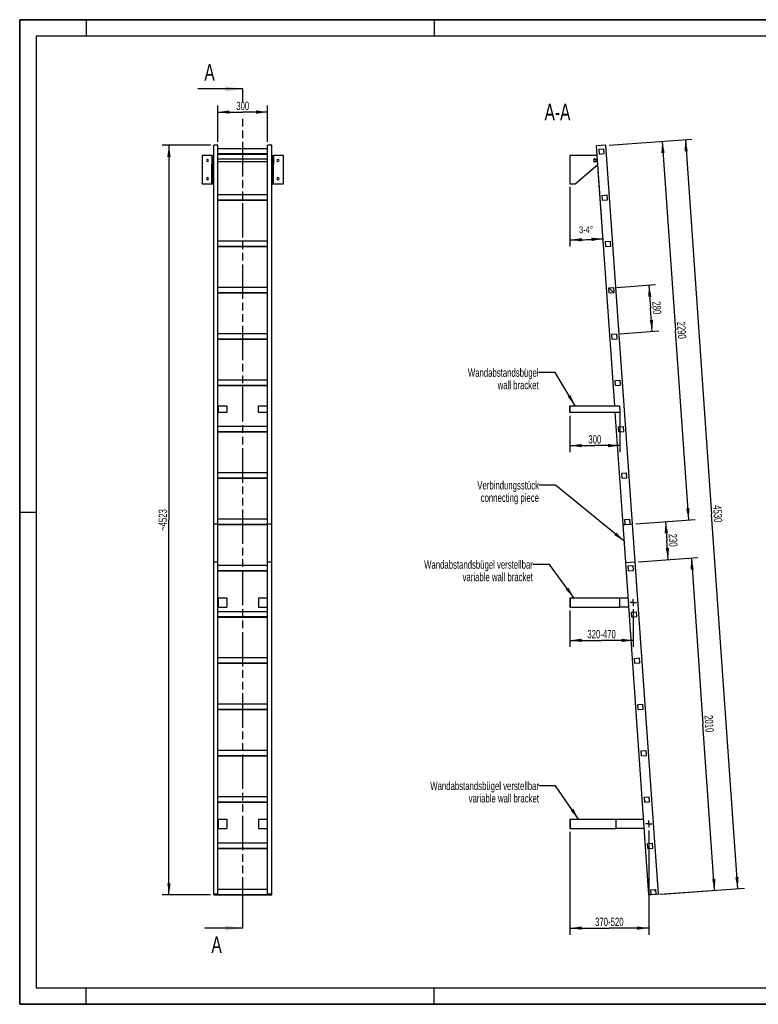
# Model space of a CAD drawing. Header units: millimetres. Extents: x 0 to 8400, y 0 to 5940.
# Tile 1 of 2: x 0 to 4455, y 0 to 5940. Entities that reach past the tile are written whole.
import ezdxf

# ---------------------------------------------------------------- set-up
doc = ezdxf.new("R2010")
doc.units = ezdxf.units.MM
doc.header["$LTSCALE"] = 462
doc.linetypes.add('CENTER', pattern=[0.6, 0.375, -0.075, 0.075, -0.075])
doc.linetypes.add('PHANTOM', pattern=[0.8, 0.45, -0.05, 0.1, -0.05, 0.1, -0.05])
doc.layers.get('0').update_dxf_attribs({"linetype": 'CONTINUOUS'})
for name, color, linetype in [('005_AXIS', 7, 'CONTINUOUS'), ('050_DIMENSIONING', 7, 'CONTINUOUS'), ('053_NOTES', 7, 'CONTINUOUS'), ('HATCHING_BL0', 7, 'CONTINUOUS')]:
    doc.layers.add(name, color=color, linetype=linetype)
doc.styles.get("Standard").update_dxf_attribs({"font": 'txt', "width": 0.7})
doc.dimstyles.new('DIMSTYLE_1', dxfattribs={"dimtxt": 50, "dimasz": 70, "dimexe": 2, "dimexo": 1, "dimtad": 1, "dimdec": 1, "dimtxsty": 'Standard', "dimblk": '_FILLED', "dimblk1": '_FILLED', "dimblk2": '_FILLED', "dimcen": 0.09, "dimazin": 2, "dimtp": 0.5, "dimtm": 0.5, "dimtfac": 1, "dimtdec": 1, "dimtofl": 0, "dimtmove": 0, "dimatfit": 3, "dimldrblk": '_FILLED', "dimfxl": 1, "dimtolj": 1, "dimarcsym": 0})
doc.dimstyles.new('DIMSTYLE_2', dxfattribs={"dimtxt": 40, "dimasz": 70, "dimexe": 2, "dimexo": 1, "dimgap": 2, "dimtad": 1, "dimdec": 1, "dimtxsty": 'Standard', "dimblk": '_FILLED', "dimblk1": '_FILLED', "dimblk2": '_FILLED', "dimcen": 0.09, "dimazin": 2, "dimtp": 0.5, "dimtm": 0.5, "dimtfac": 1, "dimtdec": 1, "dimtofl": 0, "dimtmove": 0, "dimatfit": 3, "dimldrblk": '_FILLED', "dimfxl": 1, "dimtolj": 1, "dimarcsym": 0})
doc.dimstyles.new('DIMSTYLE_3', dxfattribs={"dimtxt": 50, "dimasz": 70, "dimexe": 2, "dimexo": 1, "dimtad": 1, "dimdec": 1, "dimtxsty": 'Standard', "dimblk": '_FILLED', "dimblk1": '_FILLED', "dimblk2": '_FILLED', "dimcen": 0.09, "dimazin": 2, "dimtp": 2, "dimtm": 2, "dimtfac": 1, "dimtdec": 1, "dimtofl": 0, "dimtmove": 0, "dimatfit": 3, "dimldrblk": '_FILLED', "dimfxl": 1, "dimtolj": 1, "dimarcsym": 0})
doc.dimstyles.new('DIMSTYLE_4', dxfattribs={"dimtxt": 50, "dimasz": 70, "dimexe": 2, "dimexo": 1, "dimtad": 1, "dimdec": 0, "dimtxsty": 'Standard', "dimblk": '_FILLED', "dimblk1": '_FILLED', "dimblk2": '_FILLED', "dimcen": 0.09, "dimazin": 2, "dimtp": 2, "dimtm": 2, "dimtfac": 1, "dimtdec": 0, "dimtofl": 0, "dimtmove": 0, "dimatfit": 3, "dimldrblk": '_FILLED', "dimfxl": 1, "dimtolj": 1, "dimarcsym": 0})
doc.dimstyles.new('DIMSTYLE_5', dxfattribs={"dimtxt": 50, "dimasz": 70, "dimexe": 2, "dimexo": 1, "dimtad": 1, "dimtxsty": 'Standard', "dimblk": '_FILLED', "dimblk1": '_FILLED', "dimblk2": '_FILLED', "dimcen": 0.09, "dimazin": 2, "dimtp": 0.5, "dimtm": 0.5, "dimtfac": 1, "dimtofl": 0, "dimtmove": 0, "dimatfit": 3, "dimldrblk": '_FILLED', "dimfxl": 1, "dimtolj": 1, "dimarcsym": 0})
doc.dimstyles.new('DIMSTYLE_6', dxfattribs={"dimtxt": 50, "dimasz": 70, "dimexe": 2, "dimexo": 1, "dimtad": 1, "dimtxsty": 'Standard', "dimblk": '_FILLED', "dimblk1": '_FILLED', "dimblk2": '_FILLED', "dimcen": 0.09, "dimazin": 2, "dimtp": 0.8, "dimtm": 0.8, "dimtfac": 1, "dimtofl": 0, "dimtmove": 0, "dimatfit": 3, "dimldrblk": '_FILLED', "dimfxl": 1, "dimtolj": 1, "dimarcsym": 0})
doc.dimstyles.new('DIMSTYLE_7', dxfattribs={"dimtxt": 50, "dimasz": 70, "dimexe": 2, "dimexo": 1, "dimtad": 1, "dimtxsty": 'Standard', "dimblk": '_FILLED', "dimblk1": '_FILLED', "dimblk2": '_FILLED', "dimcen": 0.09, "dimazin": 2, "dimtp": 2, "dimtm": 2, "dimtfac": 1, "dimtofl": 0, "dimtmove": 0, "dimatfit": 3, "dimldrblk": '_FILLED', "dimfxl": 1, "dimtolj": 1, "dimarcsym": 0})
doc.dimstyles.new('DIMSTYLE_8', dxfattribs={"dimtxt": 50, "dimasz": 70, "dimexe": 2, "dimexo": 1, "dimtad": 1, "dimdec": 0, "dimtxsty": 'Standard', "dimblk": '_FILLED', "dimblk1": '_FILLED', "dimblk2": '_FILLED', "dimcen": 0.09, "dimazin": 2, "dimtp": 0.5, "dimtm": 0.5, "dimtfac": 1, "dimtdec": 0, "dimtofl": 0, "dimtmove": 0, "dimatfit": 3, "dimldrblk": '_FILLED', "dimfxl": 1, "dimtolj": 1, "dimarcsym": 0})
doc.dimstyles.get("Standard").update_dxf_attribs({"dimtxt": 50, "dimasz": 70, "dimexe": 2, "dimexo": 1, "dimtad": 1, "dimtxsty": 'Standard', "dimblk": '_FILLED', "dimblk1": '_FILLED', "dimblk2": '_FILLED', "dimcen": 0.09, "dimazin": 2, "dimtol": 1, "dimtp": 0.01, "dimtm": 0.01, "dimtfac": 1, "dimtofl": 0, "dimtmove": 0, "dimatfit": 3, "dimldrblk": '_FILLED', "dimfxl": 1, "dimtolj": 1, "dimarcsym": 0})

# ---------------------------------------------------------------- blocks, each defined once
blk = doc.blocks.new('_FILLED')
at = {"color": 0, "linetype": 'ByBlock'}
blk.add_solid([(0, 0), (-1, 0.143), (-1, -0.143)], dxfattribs=at)
blk = doc.blocks.new('*D2')
at = {"layer": '050_DIMENSIONING', "color": 2, "linetype": 'Continuous', "transparency": 16777216}
for p, q in [((1195.2, 5202.6), (1195.2, 5422.6)), ((1495.2, 5202.6), (1495.2, 5422.6)), ((1195.2, 5382.6), (1345.2, 5382.6)), ((1495.2, 5382.6), (1345.2, 5382.6))]:
    blk.add_line(p, q, dxfattribs=at)
at = {"layer": '050_DIMENSIONING', "color": 2, "linetype": 'Continuous', "transparency": 16777216, "xscale": 70, "yscale": 70, "zscale": 70, "rotation": 180}
blk.add_blockref('_FILLED', (1195.2, 5382.6), dxfattribs=at)
at = {"layer": '050_DIMENSIONING', "color": 2, "linetype": 'Continuous', "transparency": 16777216, "xscale": 70, "yscale": 70, "zscale": 70}
blk.add_blockref('_FILLED', (1495.2, 5382.6), dxfattribs=at)
at = {"layer": '050_DIMENSIONING', "color": 2, "linetype": 'Continuous', "transparency": 16777216, "insert": (1345.2, 5445.1), "char_height": 50, "width": 171.429, "attachment_point": 2, "line_spacing_factor": 0.9}
blk.add_mtext('300', dxfattribs=at)
blk = doc.blocks.new('*D3')
at = {"layer": '050_DIMENSIONING', "color": 2, "linetype": 'Continuous', "transparency": 16777216}
for p, q in [((3521, 4578.7), (3489.4, 5030.8)), ((3318.7, 4930.8), (3318.7, 4571.6))]:
    blk.add_line(p, q, dxfattribs=at)
for start, end in [(270, 272), (272, 274)]:
    blk.add_arc((3318.7, 7472.4), 2860.8, start, end, dxfattribs=at)
for points in [[(3388.5, 4622.5), (3318.7, 4611.6), (3388.8, 4602.5)], [(3448.9, 4604.6), (3518.2, 4618.6), (3447.8, 4624.5)]]:
    blk.add_solid(points, dxfattribs=at)
at = {"layer": '050_DIMENSIONING', "color": 2, "linetype": 'Continuous', "transparency": 16777216, "insert": (3415.7, 4693.3), "char_height": 40, "width": 172.857, "attachment_point": 2, "rotation": 2, "line_spacing_factor": 0.9}
blk.add_mtext('3-4\\fgdt;{\\W1.0;{\\fgdt;~}}', dxfattribs=at)
blk = doc.blocks.new('*D4')
at = {"layer": '050_DIMENSIONING', "color": 2, "linetype": 'Continuous', "transparency": 16777216}
for p, q in [((3555.9, 5184), (4054.6, 5218.9)), ((4014.7, 5216.1), (4172.7, 2956.6)), ((4330.7, 697.1), (4172.7, 2956.6)), ((3871.9, 665), (4370.6, 699.9))]:
    blk.add_line(p, q, dxfattribs=at)
at = {"layer": '050_DIMENSIONING', "color": 2, "linetype": 'Continuous', "transparency": 16777216, "xscale": 70, "yscale": 70, "zscale": 70}
for p, rotation in [((4014.7, 5216.1), 94), ((4330.7, 697.1), 274)]:
    blk.add_blockref('_FILLED', p, dxfattribs=dict(at, rotation=rotation))
at = {"layer": '050_DIMENSIONING', "color": 2, "linetype": 'Continuous', "transparency": 16777216, "insert": (4235.1, 2961), "char_height": 50, "width": 225, "attachment_point": 2, "rotation": 274, "line_spacing_factor": 0.9}
blk.add_mtext('4530', dxfattribs=at)
blk = doc.blocks.new('*D5')
at = {"layer": '050_DIMENSIONING', "color": 2, "linetype": 'Continuous', "transparency": 16777216}
for p, q in [((1150.2, 5182.6), (860.2, 5182.6)), ((900.2, 5182.6), (900.2, 2921.1)), ((900.2, 659.7), (900.2, 2921.1)), ((1150.2, 659.7), (860.2, 659.7))]:
    blk.add_line(p, q, dxfattribs=at)
at = {"layer": '050_DIMENSIONING', "color": 2, "linetype": 'Continuous', "transparency": 16777216, "xscale": 70, "yscale": 70, "zscale": 70}
for p, rotation in [((900.2, 5182.6), 90), ((900.2, 659.7), 270)]:
    blk.add_blockref('_FILLED', p, dxfattribs=dict(at, rotation=rotation))
at = {"layer": '050_DIMENSIONING', "color": 2, "linetype": 'Continuous', "transparency": 16777216, "insert": (837.7, 2921.1), "char_height": 50, "width": 283.929, "attachment_point": 2, "rotation": 90, "line_spacing_factor": 0.9}
blk.add_mtext('~4523', dxfattribs=at)
blk = doc.blocks.new('*D6')
at = {"layer": '050_DIMENSIONING', "color": 2, "linetype": 'Continuous', "transparency": 16777216}
for p, q in [((3618.7, 3592.2), (3618.7, 3330.7)), ((3318.7, 3550.7), (3318.7, 3330.7)), ((3318.7, 3370.7), (3468.7, 3370.7)), ((3618.7, 3370.7), (3468.7, 3370.7))]:
    blk.add_line(p, q, dxfattribs=at)
at = {"layer": '050_DIMENSIONING', "color": 2, "linetype": 'Continuous', "transparency": 16777216, "xscale": 70, "yscale": 70, "zscale": 70, "rotation": 180}
blk.add_blockref('_FILLED', (3318.7, 3370.7), dxfattribs=at)
at = {"layer": '050_DIMENSIONING', "color": 2, "linetype": 'Continuous', "transparency": 16777216, "xscale": 70, "yscale": 70, "zscale": 70}
blk.add_blockref('_FILLED', (3618.7, 3370.7), dxfattribs=at)
at = {"layer": '050_DIMENSIONING', "color": 2, "linetype": 'Continuous', "transparency": 16777216, "insert": (3468.7, 3433.2), "char_height": 50, "width": 171.429, "attachment_point": 2, "line_spacing_factor": 0.9}
blk.add_mtext('300', dxfattribs=at)
blk = doc.blocks.new('*D7')
at = {"layer": '050_DIMENSIONING', "color": 2, "linetype": 'Continuous', "transparency": 16777216}
for p, q in [((3700.2, 2384.1), (3700.2, 2155.6)), ((3318.7, 2375.6), (3318.7, 2155.6)), ((3318.7, 2195.6), (3509.4, 2195.6)), ((3700.2, 2195.6), (3509.4, 2195.6))]:
    blk.add_line(p, q, dxfattribs=at)
at = {"layer": '050_DIMENSIONING', "color": 2, "linetype": 'Continuous', "transparency": 16777216, "xscale": 70, "yscale": 70, "zscale": 70, "rotation": 180}
blk.add_blockref('_FILLED', (3318.7, 2195.6), dxfattribs=at)
at = {"layer": '050_DIMENSIONING', "color": 2, "linetype": 'Continuous', "transparency": 16777216, "xscale": 70, "yscale": 70, "zscale": 70}
blk.add_blockref('_FILLED', (3700.2, 2195.6), dxfattribs=at)
at = {"layer": '050_DIMENSIONING', "color": 2, "linetype": 'Continuous', "transparency": 16777216, "insert": (3509.4, 2258.1), "char_height": 50, "width": 401.786, "attachment_point": 2, "line_spacing_factor": 0.9}
blk.add_mtext('320-470\\P ', dxfattribs=at)
blk = doc.blocks.new('*D8')
at = {"layer": '050_DIMENSIONING', "color": 2, "linetype": 'Continuous', "transparency": 16777216}
for p, q in [((3318.7, 1040.7), (3318.7, 419.7)), ((3793.6, 1049.2), (3793.6, 419.7)), ((3318.7, 459.7), (3556.1, 459.7)), ((3793.6, 459.7), (3556.1, 459.7))]:
    blk.add_line(p, q, dxfattribs=at)
at = {"layer": '050_DIMENSIONING', "color": 2, "linetype": 'Continuous', "transparency": 16777216, "xscale": 70, "yscale": 70, "zscale": 70, "rotation": 180}
blk.add_blockref('_FILLED', (3318.7, 459.7), dxfattribs=at)
at = {"layer": '050_DIMENSIONING', "color": 2, "linetype": 'Continuous', "transparency": 16777216, "xscale": 70, "yscale": 70, "zscale": 70}
blk.add_blockref('_FILLED', (3793.6, 459.7), dxfattribs=at)
at = {"layer": '050_DIMENSIONING', "color": 2, "linetype": 'Continuous', "transparency": 16777216, "insert": (3556.1, 522.2), "char_height": 50, "width": 396.429, "attachment_point": 2, "line_spacing_factor": 0.9}
blk.add_mtext('370-520\\P ', dxfattribs=at)
blk = doc.blocks.new('*D9')
at = {"layer": '050_DIMENSIONING', "color": 2, "linetype": 'Continuous', "transparency": 16777216}
for p, q in [((3731.6, 2670.2), (4090.8, 2695.3)), ((4050.9, 2692.5), (4121, 1689.9)), ((4191.1, 687.4), (4121, 1689.9)), ((3858.4, 664.1), (4231, 690.2))]:
    blk.add_line(p, q, dxfattribs=at)
at = {"layer": '050_DIMENSIONING', "color": 2, "linetype": 'Continuous', "transparency": 16777216, "xscale": 70, "yscale": 70, "zscale": 70}
for p, rotation in [((4050.9, 2692.5), 94), ((4191.1, 687.4), 274)]:
    blk.add_blockref('_FILLED', p, dxfattribs=dict(at, rotation=rotation))
at = {"layer": '050_DIMENSIONING', "color": 2, "linetype": 'Continuous', "transparency": 16777216, "insert": (4183.3, 1694.3), "char_height": 50, "width": 219.643, "attachment_point": 2, "rotation": 274, "line_spacing_factor": 0.9}
blk.add_mtext('2010', dxfattribs=at)
blk = doc.blocks.new('*D10')
at = {"layer": '050_DIMENSIONING', "color": 2, "linetype": 'Continuous', "transparency": 16777216}
for p, q in [((3555.9, 5184), (3915, 5209.1)), ((3875.1, 5206.3), (3955, 4064.1)), ((4034.8, 2921.9), (3955, 4064.1)), ((3715.6, 2899.6), (4074.7, 2924.7))]:
    blk.add_line(p, q, dxfattribs=at)
at = {"layer": '050_DIMENSIONING', "color": 2, "linetype": 'Continuous', "transparency": 16777216, "xscale": 70, "yscale": 70, "zscale": 70}
for p, rotation in [((3875.1, 5206.3), 94), ((4034.8, 2921.9), 274)]:
    blk.add_blockref('_FILLED', p, dxfattribs=dict(at, rotation=rotation))
at = {"layer": '050_DIMENSIONING', "color": 2, "linetype": 'Continuous', "transparency": 16777216, "insert": (4017.3, 4068.5), "char_height": 50, "width": 235.714, "attachment_point": 2, "rotation": 274, "line_spacing_factor": 0.9}
blk.add_mtext('2290', dxfattribs=at)
blk = doc.blocks.new('*D11')
at = {"layer": '050_DIMENSIONING', "color": 2, "linetype": 'Continuous', "transparency": 16777216}
for p, q in [((3715.6, 2899.5), (3935.1, 2914.8)), ((3895.2, 2912), (3903.2, 2797.4)), ((3911.2, 2682.8), (3903.2, 2797.4)), ((3731.6, 2670.3), (3951.1, 2685.6))]:
    blk.add_line(p, q, dxfattribs=at)
at = {"layer": '050_DIMENSIONING', "color": 2, "linetype": 'Continuous', "transparency": 16777216, "xscale": 70, "yscale": 70, "zscale": 70}
for p, rotation in [((3895.2, 2912), 94), ((3911.2, 2682.8), 274)]:
    blk.add_blockref('_FILLED', p, dxfattribs=dict(at, rotation=rotation))
at = {"layer": '050_DIMENSIONING', "color": 2, "linetype": 'Continuous', "transparency": 16777216, "insert": (3965.5, 2801.8), "char_height": 50, "width": 171.429, "attachment_point": 2, "rotation": 274, "line_spacing_factor": 0.9}
blk.add_mtext('230', dxfattribs=at)
blk = doc.blocks.new('*D12')
at = {"layer": '050_DIMENSIONING', "color": 2, "linetype": 'Continuous', "transparency": 16777216}
for p, q in [((3602.4, 4325.2), (3835.3, 4341.5)), ((3795.4, 4338.7), (3805.2, 4199)), ((3814.9, 4059.3), (3805.2, 4199)), ((3621.9, 4045.8), (3854.8, 4062.1))]:
    blk.add_line(p, q, dxfattribs=at)
at = {"layer": '050_DIMENSIONING', "color": 2, "linetype": 'Continuous', "transparency": 16777216, "xscale": 70, "yscale": 70, "zscale": 70}
for p, rotation in [((3795.4, 4338.7), 94), ((3814.9, 4059.3), 274)]:
    blk.add_blockref('_FILLED', p, dxfattribs=dict(at, rotation=rotation))
at = {"layer": '050_DIMENSIONING', "color": 2, "linetype": 'Continuous', "transparency": 16777216, "insert": (3867.5, 4203.4), "char_height": 50, "width": 176.786, "attachment_point": 2, "rotation": 274, "line_spacing_factor": 0.9}
blk.add_mtext('280', dxfattribs=at)
blk = doc.blocks.new('XSEC_FILLED')
at = {"color": 0, "linetype": 'ByBlock'}
blk.add_solid([(0, 0), (-1, 0.143), (-1, -0.143)], dxfattribs=at)
blk = doc.blocks.new('HATCHING_BL0', base_point=(1209.9, 2991.1))
at = {"layer": 'HATCHING_BL0', "color": 7, "linetype": 'PHANTOM'}
for p, q in [((1345.2, 5442.2), (1345.2, 5522.6)), ((1345.2, 559.7), (1345.2, 5355.4)), ((1345.2, 459.7), (1345.2, 559.7))]:
    blk.add_line(p, q, dxfattribs=at)
at = {"layer": 'HATCHING_BL0', "color": 7, "linetype": 'Continuous', "char_height": 100, "width": 128.571, "attachment_point": 1, "line_spacing_factor": 0.9}
for insert in [(1113.9, 5672.6), (1156.3, 409.7)]:
    blk.add_mtext('A', dxfattribs=dict(at, insert=insert))
at = {"layer": 'HATCHING_BL0', "color": 7, "linetype": 'Continuous'}
for points in [[(1345.2, 5522.6), (1074.6, 5522.6)], [(1345.2, 459.7), (1117.1, 459.7)]]:
    blk.add_leader(points, dimstyle='Standard', override={"dimasz": 105, "dimtad": 0, "dimldrblk": 'XSEC_FILLED'}, dxfattribs=at)

msp = doc.modelspace()

# ---------------------------------------------------------------- hatches: boundary and pattern name
at = {"linetype": 'Continuous'}
h = msp.add_hatch(dxfattribs=at)
h.set_pattern_fill('ANSI31', color=2, angle=90, style=0, pattern_type=2)
h.set_pattern_definition([(135, (3318.65, 5035.77), (-239.875, -239.875), [])])
edge = h.paths.add_edge_path()
edge.add_line((3838.438, 662.711), (3808.511, 660.619))
edge.add_line((3808.511, 660.619), (3806.418, 690.545))
edge.add_line((3806.418, 690.545), (3836.345, 692.638))
edge.add_line((3838.438, 662.711), (3836.345, 692.638))
edge = h.paths.add_edge_path()
edge.add_line((3496.002, 5129.706), (3493.909, 5159.632))
edge.add_line((3493.909, 5159.632), (3523.836, 5161.725))
edge.add_line((3525.929, 5131.798), (3523.836, 5161.725))
edge.add_line((3496.002, 5129.706), (3525.929, 5131.798))
edge = h.paths.add_edge_path()
edge.add_line((3515.534, 4850.388), (3513.441, 4880.314))
edge.add_line((3513.441, 4880.314), (3543.368, 4882.407))
edge.add_line((3545.461, 4852.48), (3543.368, 4882.407))
edge.add_line((3515.534, 4850.388), (3545.461, 4852.48))
edge = h.paths.add_edge_path()
edge.add_line((3535.065, 4571.07), (3532.973, 4600.997))
edge.add_line((3532.973, 4600.997), (3562.9, 4603.089))
edge.add_line((3564.992, 4573.162), (3562.9, 4603.089))
edge.add_line((3535.065, 4571.07), (3564.992, 4573.162))
edge = h.paths.add_edge_path()
edge.add_line((3554.597, 4291.752), (3552.505, 4321.679))
edge.add_line((3552.505, 4321.679), (3582.432, 4323.771))
edge.add_line((3584.524, 4293.844), (3582.432, 4323.771))
edge.add_line((3554.597, 4291.752), (3584.524, 4293.844))
edge = h.paths.add_edge_path()
edge.add_line((3574.129, 4012.434), (3572.036, 4042.361))
edge.add_line((3572.036, 4042.361), (3601.963, 4044.453))
edge.add_line((3604.056, 4014.526), (3601.963, 4044.453))
edge.add_line((3574.129, 4012.434), (3604.056, 4014.526))
edge = h.paths.add_edge_path()
edge.add_line((3593.661, 3733.116), (3591.568, 3763.043))
edge.add_line((3591.568, 3763.043), (3621.495, 3765.135))
edge.add_line((3623.588, 3735.209), (3621.495, 3765.135))
edge.add_line((3593.661, 3733.116), (3623.588, 3735.209))
edge = h.paths.add_edge_path()
edge.add_line((3613.193, 3453.798), (3611.1, 3483.725))
edge.add_line((3611.1, 3483.725), (3641.027, 3485.818))
edge.add_line((3643.12, 3455.891), (3641.027, 3485.818))
edge.add_line((3613.193, 3453.798), (3643.12, 3455.891))
edge = h.paths.add_edge_path()
edge.add_line((3632.725, 3174.48), (3630.632, 3204.407))
edge.add_line((3630.632, 3204.407), (3660.559, 3206.5))
edge.add_line((3662.651, 3176.573), (3660.559, 3206.5))
edge.add_line((3632.725, 3174.48), (3662.651, 3176.573))
edge = h.paths.add_edge_path()
edge.add_line((3652.256, 2895.162), (3650.164, 2925.089))
edge.add_line((3650.164, 2925.089), (3680.091, 2927.182))
edge.add_line((3682.183, 2897.255), (3680.091, 2927.182))
edge.add_line((3652.256, 2895.162), (3682.183, 2897.255))
edge = h.paths.add_edge_path()
edge.add_line((3671.788, 2615.844), (3669.695, 2645.771))
edge.add_line((3669.695, 2645.771), (3699.622, 2647.864))
edge.add_line((3701.715, 2617.937), (3699.622, 2647.864))
edge.add_line((3671.788, 2615.844), (3701.715, 2617.937))
edge = h.paths.add_edge_path()
edge.add_line((3691.32, 2336.526), (3689.227, 2366.453))
edge.add_line((3689.227, 2366.453), (3719.154, 2368.546))
edge.add_line((3721.247, 2338.619), (3719.154, 2368.546))
edge.add_line((3691.32, 2336.526), (3721.247, 2338.619))
edge = h.paths.add_edge_path()
edge.add_line((3710.852, 2057.208), (3708.759, 2087.135))
edge.add_line((3708.759, 2087.135), (3738.686, 2089.228))
edge.add_line((3740.779, 2059.301), (3738.686, 2089.228))
edge.add_line((3710.852, 2057.208), (3740.779, 2059.301))
edge = h.paths.add_edge_path()
edge.add_line((3730.384, 1777.89), (3728.291, 1807.817))
edge.add_line((3728.291, 1807.817), (3758.218, 1809.91))
edge.add_line((3760.311, 1779.983), (3758.218, 1809.91))
edge.add_line((3730.384, 1777.89), (3760.311, 1779.983))
edge = h.paths.add_edge_path()
edge.add_line((3749.915, 1498.572), (3747.823, 1528.499))
edge.add_line((3747.823, 1528.499), (3777.75, 1530.592))
edge.add_line((3779.842, 1500.665), (3777.75, 1530.592))
edge.add_line((3749.915, 1498.572), (3779.842, 1500.665))
edge = h.paths.add_edge_path()
edge.add_line((3769.447, 1219.254), (3767.355, 1249.181))
edge.add_line((3767.355, 1249.181), (3797.281, 1251.274))
edge.add_line((3799.374, 1221.347), (3797.281, 1251.274))
edge.add_line((3769.447, 1219.254), (3799.374, 1221.347))
edge = h.paths.add_edge_path()
edge.add_line((3788.979, 939.936), (3786.886, 969.863))
edge.add_line((3786.886, 969.863), (3816.813, 971.956))
edge.add_line((3818.906, 942.029), (3816.813, 971.956))
edge.add_line((3788.979, 939.936), (3818.906, 942.029))
edge = h.paths.add_edge_path()
edge.add_arc((3469.653, 5090.773), 7.5, 0, 180)
edge.add_arc((3469.653, 5090.773), 7.5, -180, 0)

# ---------------------------------------------------------------- linework, layer by layer
at = {"color": 7, "linetype": 'Continuous'}
for p, q in [((0, 5940), (8400, 5940)), ((0, 0), (0, 5940)), ((1195.154, 5182.618), (1170.154, 5182.618)), ((1170.154, 2898.196), (1170.154, 5182.618)), ((1195.154, 4882.407), (1195.154, 5182.618)), ((1520.154, 5182.618), (1495.154, 5182.618)), ((1495.154, 4882.407), (1495.154, 5182.618)), ((1520.154, 2898.196), (1520.154, 5182.618)), ((3535.908, 5182.618), (3479.047, 5178.642)), ((3695.65, 2898.196), (3535.908, 5182.618)), ((1159.154, 5120.773), (1100.154, 5120.773)), ((1159.154, 5120.773), (1159.154, 5100.023)), ((1159.154, 5120.773), (1165.154, 5120.773)), ((1165.154, 5120.773), (1165.154, 5100.023)), ((1495.154, 5161.725), (1195.154, 5161.725)), ((1195.154, 5131.798), (1495.154, 5131.798)), ((1195.154, 5129.706), (1495.154, 5129.706)), ((1525.154, 5120.773), (1525.154, 5100.023)), ((1525.154, 5120.773), (1531.154, 5120.773)), ((1531.154, 5120.773), (1531.154, 5100.023)), ((1590.154, 5120.773), (1531.154, 5120.773)), ((3469.653, 5120.773), (3318.653, 5120.773)), ((3493.909, 5159.632), (3523.836, 5161.725)), ((3496.002, 5129.706), (3493.909, 5159.632)), ((3496.002, 5129.706), (3525.929, 5131.798)), ((3525.929, 5131.798), (3523.836, 5161.725)), ((1159.154, 5100.023), (1159.154, 5098.273)), ((1159.154, 5098.273), (1159.154, 5090.773)), ((1159.154, 5090.773), (1159.154, 5083.273)), ((1159.154, 5083.273), (1159.154, 5081.523)), ((1159.154, 5081.523), (1159.154, 5067.845)), ((1159.154, 4950.773), (1159.154, 5067.845)), ((1165.154, 5100.023), (1165.154, 5090.773)), ((1165.154, 5090.773), (1165.154, 5081.523)), ((1165.154, 5081.523), (1165.154, 5067.845)), ((1165.154, 4950.773), (1165.154, 5067.845)), ((1525.154, 5100.023), (1525.154, 5090.773)), ((1525.154, 5090.773), (1525.154, 5081.523)), ((1525.154, 5081.523), (1525.154, 5067.845)), ((1525.154, 4950.773), (1525.154, 5067.845)), ((1531.154, 5100.023), (1531.154, 5098.273)), ((1531.154, 5098.273), (1531.154, 5090.773)), ((1531.154, 5090.773), (1531.154, 5083.273)), ((1531.154, 5083.273), (1531.154, 5081.523)), ((1531.154, 5081.523), (1531.154, 5067.845)), ((1531.154, 4950.773), (1531.154, 5067.845)), ((3350.27, 4950.773), (3486.918, 5066.087)), ((1100.154, 4950.773), (1159.154, 4950.773)), ((1159.154, 4950.773), (1165.154, 4950.773)), ((1525.154, 4950.773), (1531.154, 4950.773)), ((1531.154, 4950.773), (1590.154, 4950.773)), ((3318.653, 4950.773), (3350.27, 4950.773)), ((1195.154, 4852.48), (1195.154, 4882.407)), ((1495.154, 4882.407), (1195.154, 4882.407)), ((1495.154, 4852.48), (1495.154, 4882.407)), ((3513.441, 4880.314), (3543.368, 4882.407)), ((3515.534, 4850.388), (3513.441, 4880.314)), ((3545.461, 4852.48), (3543.368, 4882.407)), ((1195.154, 4603.089), (1195.154, 4852.48)), ((1195.154, 4852.48), (1495.154, 4852.48)), ((1195.154, 4850.388), (1495.154, 4850.388)), ((1495.154, 4603.089), (1495.154, 4852.48)), ((3515.534, 4850.388), (3545.461, 4852.48)), ((1195.154, 4573.162), (1195.154, 4603.089)), ((1495.154, 4603.089), (1195.154, 4603.089)), ((1495.154, 4573.162), (1495.154, 4603.089)), ((3532.973, 4600.997), (3562.9, 4603.089)), ((3535.065, 4571.07), (3532.973, 4600.997)), ((3564.992, 4573.162), (3562.9, 4603.089)), ((1195.154, 4323.771), (1195.154, 4573.162)), ((1195.154, 4573.162), (1495.154, 4573.162)), ((1195.154, 4571.07), (1495.154, 4571.07)), ((1495.154, 4323.771), (1495.154, 4573.162)), ((3535.065, 4571.07), (3564.992, 4573.162)), ((1195.154, 4293.844), (1195.154, 4323.771)), ((1495.154, 4323.771), (1195.154, 4323.771)), ((1195.154, 4291.752), (1195.154, 4293.844)), ((1195.154, 4293.844), (1495.154, 4293.844)), ((1195.154, 4044.453), (1195.154, 4291.752)), ((1195.154, 4291.752), (1495.154, 4291.752)), ((1495.154, 4293.844), (1495.154, 4323.771)), ((1495.154, 4291.752), (1495.154, 4293.844)), ((1495.154, 4044.453), (1495.154, 4291.752)), ((3552.505, 4321.679), (3582.432, 4323.771)), ((3554.597, 4291.752), (3552.505, 4321.679)), ((3554.597, 4291.752), (3584.524, 4293.844)), ((3584.524, 4293.844), (3582.432, 4323.771)), ((1195.154, 4014.526), (1195.154, 4044.453)), ((1495.154, 4044.453), (1195.154, 4044.453)), ((1495.154, 4014.526), (1495.154, 4044.453)), ((3572.036, 4042.361), (3601.963, 4044.453)), ((3574.129, 4012.434), (3572.036, 4042.361)), ((3604.056, 4014.526), (3601.963, 4044.453)), ((1195.154, 4012.434), (1195.154, 4014.526)), ((1195.154, 4014.526), (1495.154, 4014.526)), ((1195.154, 3765.135), (1195.154, 4012.434)), ((1195.154, 4012.434), (1495.154, 4012.434)), ((1495.154, 4012.434), (1495.154, 4014.526)), ((1495.154, 3765.135), (1495.154, 4012.434)), ((3574.129, 4012.434), (3604.056, 4014.526)), ((1195.154, 3735.209), (1195.154, 3765.135)), ((1495.154, 3765.135), (1195.154, 3765.135)), ((1495.154, 3735.209), (1495.154, 3765.135)), ((3591.568, 3763.043), (3621.495, 3765.135)), ((3593.661, 3733.116), (3591.568, 3763.043)), ((3623.588, 3735.209), (3621.495, 3765.135)), ((1195.154, 3733.116), (1195.154, 3735.209)), ((1195.154, 3735.209), (1495.154, 3735.209)), ((1195.154, 3610.739), (1195.154, 3733.116)), ((1195.154, 3733.116), (1495.154, 3733.116)), ((1495.154, 3733.116), (1495.154, 3735.209)), ((1495.154, 3610.739), (1495.154, 3733.116)), ((3593.661, 3733.116), (3623.588, 3735.209)), ((1195.154, 3570.739), (1195.154, 3610.739)), ((1195.154, 3485.818), (1195.154, 3570.739)), ((1197.154, 3610.739), (1250.154, 3610.739)), ((1250.154, 3570.739), (1197.154, 3570.739)), ((1250.154, 3610.739), (1250.154, 3570.739)), ((1440.154, 3610.739), (1493.154, 3610.739)), ((1440.154, 3570.739), (1440.154, 3610.739)), ((1493.154, 3570.739), (1440.154, 3570.739)), ((1495.154, 3570.739), (1495.154, 3610.739)), ((1495.154, 3485.818), (1495.154, 3570.739)), ((3318.653, 3570.739), (3318.653, 3610.739)), ((3318.653, 3610.739), (3320.653, 3610.739)), ((3318.653, 3570.739), (3320.653, 3570.739)), ((3320.653, 3570.739), (3320.653, 3610.739)), ((3320.653, 3610.739), (3617.255, 3610.739)), ((3620.052, 3570.739), (3320.653, 3570.739)), ((3638.789, 2894.22), (3591.482, 3570.739)), ((1195.154, 3455.891), (1195.154, 3485.818)), ((1495.154, 3485.818), (1195.154, 3485.818)), ((1195.154, 3453.798), (1195.154, 3455.891)), ((1195.154, 3455.891), (1495.154, 3455.891)), ((1195.154, 3206.5), (1195.154, 3453.798)), ((1195.154, 3453.798), (1495.154, 3453.798)), ((1495.154, 3455.891), (1495.154, 3485.818)), ((1495.154, 3453.798), (1495.154, 3455.891)), ((1495.154, 3206.5), (1495.154, 3453.798)), ((3611.1, 3483.725), (3641.027, 3485.818)), ((3613.193, 3453.798), (3611.1, 3483.725)), ((3613.193, 3453.798), (3643.12, 3455.891)), ((3643.12, 3455.891), (3641.027, 3485.818)), ((1195.154, 3176.573), (1195.154, 3206.5)), ((1495.154, 3206.5), (1195.154, 3206.5)), ((1195.154, 3174.48), (1195.154, 3176.573)), ((1195.154, 3176.573), (1495.154, 3176.573)), ((1195.154, 2927.182), (1195.154, 3174.48)), ((1195.154, 3174.48), (1495.154, 3174.48)), ((1495.154, 3176.573), (1495.154, 3206.5)), ((1495.154, 3174.48), (1495.154, 3176.573)), ((1495.154, 2927.182), (1495.154, 3174.48)), ((3630.632, 3204.407), (3660.559, 3206.5)), ((3632.725, 3174.48), (3630.632, 3204.407)), ((3632.725, 3174.48), (3662.651, 3176.573)), ((3662.651, 3176.573), (3660.559, 3206.5)), ((1195.154, 2898.196), (1195.154, 2927.182)), ((1495.154, 2927.182), (1195.154, 2927.182)), ((1495.154, 2898.196), (1495.154, 2927.182)), ((3650.164, 2925.089), (3680.091, 2927.182)), ((3652.256, 2895.162), (3650.164, 2925.089)), ((3682.183, 2897.255), (3680.091, 2927.182)), ((1170.154, 2898.196), (1170.154, 2898.097)), ((1170.154, 2898.196), (1195.154, 2898.196)), ((1170.154, 2898.097), (1195.154, 2898.097)), ((1170.154, 2894.22), (1170.154, 2898.097)), ((1170.154, 2668.856), (1170.154, 2894.22)), ((1195.154, 2898.196), (1195.154, 2898.097)), ((1195.154, 2897.255), (1195.154, 2898.097)), ((1195.154, 2668.856), (1195.154, 2897.255)), ((1195.154, 2897.255), (1495.154, 2897.255)), ((1195.154, 2895.162), (1495.154, 2895.162)), ((1495.154, 2898.097), (1495.154, 2898.196)), ((1495.154, 2898.196), (1520.154, 2898.196)), ((1495.154, 2898.097), (1520.154, 2898.097)), ((1495.154, 2897.255), (1495.154, 2898.097)), ((1495.154, 2668.856), (1495.154, 2897.255)), ((1520.154, 2898.196), (1520.154, 2898.097)), ((1520.154, 2894.22), (1520.154, 2898.097)), ((1520.154, 2668.856), (1520.154, 2894.22)), ((3638.789, 2894.22), (3652.256, 2895.162)), ((3638.796, 2894.121), (3652.263, 2895.062)), ((3654.826, 2664.88), (3638.796, 2894.121)), ((3652.256, 2895.162), (3682.183, 2897.255)), ((3652.263, 2895.062), (3682.19, 2897.155)), ((3682.183, 2897.255), (3695.65, 2898.196)), ((3682.19, 2897.155), (3695.657, 2898.097)), ((3711.687, 2668.856), (3695.657, 2898.097)), ((1170.154, 2668.856), (1170.154, 2668.757)), ((1170.154, 2668.856), (1195.154, 2668.856)), ((1170.154, 2668.757), (1195.154, 2668.757)), ((1170.154, 2664.88), (1170.154, 2668.757)), ((1170.154, 663.653), (1170.154, 2664.88)), ((1195.154, 2668.856), (1195.154, 2668.757)), ((1195.154, 2664.88), (1195.154, 2668.757)), ((1195.154, 2368.546), (1195.154, 2664.88)), ((1495.154, 2647.864), (1195.154, 2647.864)), ((1195.154, 2617.937), (1495.154, 2617.937)), ((1195.154, 2615.844), (1495.154, 2615.844)), ((1495.154, 2668.757), (1495.154, 2668.856)), ((1495.154, 2668.856), (1520.154, 2668.856)), ((1495.154, 2668.757), (1520.154, 2668.757)), ((1495.154, 2664.88), (1495.154, 2668.757)), ((1495.154, 2368.546), (1495.154, 2664.88)), ((1520.154, 2668.856), (1520.154, 2668.757)), ((1520.154, 2664.88), (1520.154, 2668.757)), ((1520.154, 663.653), (1520.154, 2664.88)), ((3654.826, 2664.88), (3711.687, 2668.856)), ((3654.833, 2664.781), (3711.694, 2668.757)), ((3795.044, 659.677), (3654.833, 2664.781)), ((3669.695, 2645.771), (3699.622, 2647.864)), ((3671.788, 2615.844), (3669.695, 2645.771)), ((3671.788, 2615.844), (3701.715, 2617.937)), ((3701.715, 2617.937), (3699.622, 2647.864)), ((3851.905, 663.653), (3711.694, 2668.757)), ((1195.154, 2452.638), (1197.154, 2452.638)), ((1197.154, 2452.638), (1197.154, 2395.638)), ((1197.154, 2452.638), (1250.154, 2452.638)), ((1250.154, 2452.638), (1250.154, 2395.638)), ((1440.154, 2452.638), (1440.154, 2395.638)), ((1440.154, 2452.638), (1493.154, 2452.638)), ((1493.154, 2452.638), (1493.154, 2395.638)), ((1493.154, 2452.638), (1495.154, 2452.638)), ((3318.653, 2452.638), (3318.653, 2395.638)), ((3318.653, 2452.638), (3320.653, 2452.638)), ((3320.653, 2452.638), (3320.653, 2395.638)), ((3320.653, 2452.638), (3617.255, 2452.638)), ((3617.255, 2452.638), (3617.255, 2395.638)), ((3617.255, 2452.638), (3669.668, 2452.638)), ((1195.154, 2395.638), (1197.154, 2395.638)), ((1197.154, 2395.638), (1250.154, 2395.638)), ((1440.154, 2395.638), (1493.154, 2395.638)), ((1493.154, 2395.638), (1495.154, 2395.638)), ((3318.653, 2395.638), (3320.653, 2395.638)), ((3320.653, 2395.638), (3617.255, 2395.638)), ((3673.653, 2395.638), (3617.255, 2395.638)), ((1195.154, 2338.619), (1195.154, 2368.546)), ((1495.154, 2368.546), (1195.154, 2368.546)), ((1195.154, 2089.228), (1195.154, 2338.619)), ((1195.154, 2338.619), (1495.154, 2338.619)), ((1195.154, 2336.526), (1495.154, 2336.526)), ((1495.154, 2338.619), (1495.154, 2368.546)), ((1495.154, 2089.228), (1495.154, 2338.619)), ((3689.227, 2366.453), (3719.154, 2368.546)), ((3691.32, 2336.526), (3689.227, 2366.453)), ((3691.32, 2336.526), (3721.247, 2338.619)), ((3721.247, 2338.619), (3719.154, 2368.546)), ((1195.154, 2059.301), (1195.154, 2089.228)), ((1495.154, 2089.228), (1195.154, 2089.228)), ((1495.154, 2059.301), (1495.154, 2089.228)), ((3708.759, 2087.135), (3738.686, 2089.228)), ((3710.852, 2057.208), (3708.759, 2087.135)), ((3740.779, 2059.301), (3738.686, 2089.228)), ((1195.154, 1809.91), (1195.154, 2059.301)), ((1195.154, 2059.301), (1495.154, 2059.301)), ((1195.154, 2057.208), (1495.154, 2057.208)), ((1495.154, 1809.91), (1495.154, 2059.301)), ((3710.852, 2057.208), (3740.779, 2059.301)), ((1195.154, 1779.983), (1195.154, 1809.91)), ((1495.154, 1809.91), (1195.154, 1809.91)), ((1495.154, 1779.983), (1495.154, 1809.91)), ((3728.291, 1807.817), (3758.218, 1809.91)), ((3730.384, 1777.89), (3728.291, 1807.817)), ((3760.311, 1779.983), (3758.218, 1809.91)), ((1195.154, 1777.89), (1195.154, 1779.983)), ((1195.154, 1779.983), (1495.154, 1779.983)), ((1195.154, 1530.592), (1195.154, 1777.89)), ((1195.154, 1777.89), (1495.154, 1777.89)), ((1495.154, 1777.89), (1495.154, 1779.983)), ((1495.154, 1530.592), (1495.154, 1777.89)), ((3730.384, 1777.89), (3760.311, 1779.983)), ((1195.154, 1500.665), (1195.154, 1530.592)), ((1495.154, 1530.592), (1195.154, 1530.592)), ((1195.154, 1498.572), (1195.154, 1500.665)), ((1195.154, 1500.665), (1495.154, 1500.665)), ((1195.154, 1251.274), (1195.154, 1498.572)), ((1195.154, 1498.572), (1495.154, 1498.572)), ((1495.154, 1500.665), (1495.154, 1530.592)), ((1495.154, 1498.572), (1495.154, 1500.665)), ((1495.154, 1251.274), (1495.154, 1498.572)), ((3747.823, 1528.499), (3777.75, 1530.592)), ((3749.915, 1498.572), (3747.823, 1528.499)), ((3749.915, 1498.572), (3779.842, 1500.665)), ((3779.842, 1500.665), (3777.75, 1530.592)), ((1195.154, 1221.347), (1195.154, 1251.274)), ((1495.154, 1251.274), (1195.154, 1251.274)), ((1495.154, 1221.347), (1495.154, 1251.274)), ((3767.355, 1249.181), (3797.281, 1251.274)), ((3769.447, 1219.254), (3767.355, 1249.181)), ((3799.374, 1221.347), (3797.281, 1251.274)), ((1195.154, 1219.254), (1195.154, 1221.347)), ((1195.154, 1221.347), (1495.154, 1221.347)), ((1195.154, 971.956), (1195.154, 1219.254)), ((1195.154, 1219.254), (1495.154, 1219.254)), ((1495.154, 1219.254), (1495.154, 1221.347)), ((1495.154, 971.956), (1495.154, 1219.254)), ((3769.447, 1219.254), (3799.374, 1221.347)), ((1195.154, 1117.691), (1197.154, 1117.691)), ((1197.154, 1117.691), (1197.154, 1060.691)), ((1197.154, 1117.691), (1250.154, 1117.691)), ((1250.154, 1117.691), (1250.154, 1060.691)), ((1440.154, 1117.691), (1440.154, 1060.691)), ((1440.154, 1117.691), (1493.154, 1117.691)), ((1493.154, 1117.691), (1493.154, 1060.691)), ((1493.154, 1117.691), (1495.154, 1117.691)), ((3318.653, 1117.691), (3318.653, 1060.691)), ((3318.653, 1117.691), (3320.653, 1117.691)), ((3320.653, 1117.691), (3320.653, 1060.691)), ((3320.653, 1117.691), (3594.653, 1117.691)), ((3594.653, 1117.691), (3594.653, 1060.691)), ((3594.653, 1117.691), (3763.016, 1117.691)), ((1195.154, 1060.691), (1197.154, 1060.691)), ((1197.154, 1060.691), (1250.154, 1060.691)), ((1440.154, 1060.691), (1493.154, 1060.691)), ((1493.154, 1060.691), (1495.154, 1060.691)), ((3318.653, 1060.691), (3320.653, 1060.691)), ((3320.653, 1060.691), (3594.653, 1060.691)), ((3767.002, 1060.691), (3594.653, 1060.691)), ((1195.154, 942.029), (1195.154, 971.956)), ((1495.154, 971.956), (1195.154, 971.956)), ((1495.154, 942.029), (1495.154, 971.956)), ((3786.886, 969.863), (3816.813, 971.956)), ((3788.979, 939.936), (3786.886, 969.863)), ((3818.906, 942.029), (3816.813, 971.956)), ((1195.154, 939.936), (1195.154, 942.029)), ((1195.154, 942.029), (1495.154, 942.029)), ((1195.154, 692.638), (1195.154, 939.936)), ((1195.154, 939.936), (1495.154, 939.936)), ((1495.154, 939.936), (1495.154, 942.029)), ((1495.154, 692.638), (1495.154, 939.936)), ((3788.979, 939.936), (3818.906, 942.029)), ((1170.154, 663.653), (1170.154, 659.677)), ((1195.154, 663.653), (1170.154, 663.653)), ((1170.154, 659.677), (1195.154, 659.677)), ((1195.154, 663.653), (1195.154, 692.638)), ((1495.154, 692.638), (1195.154, 692.638)), ((1195.154, 662.711), (1195.154, 663.653)), ((1195.154, 662.711), (1495.154, 662.711)), ((1195.154, 659.677), (1195.154, 660.619)), ((1195.154, 660.619), (1495.154, 660.619)), ((1495.154, 663.653), (1495.154, 692.638)), ((1495.154, 663.653), (1495.154, 662.711)), ((1520.154, 663.653), (1495.154, 663.653)), ((1495.154, 660.619), (1495.154, 659.677)), ((1495.154, 659.677), (1520.154, 659.677)), ((1520.154, 659.677), (1520.154, 663.653)), ((3808.511, 660.619), (3795.044, 659.677)), ((3806.418, 690.545), (3836.345, 692.638)), ((3808.511, 660.619), (3806.418, 690.545)), ((3838.438, 662.711), (3808.511, 660.619)), ((3838.438, 662.711), (3836.345, 692.638)), ((3851.905, 663.653), (3838.438, 662.711)), ((0, 0), (8400, 0))]:
    msp.add_line(p, q, dxfattribs=at)
at = {"color": 3, "linetype": 'Continuous'}
for p, q in [((0, 5940), (0, 0)), ((8400, 5940), (0, 5940)), ((400, 5940), (400, 5840)), ((2500, 5940), (2500, 5840)), ((0, 2970), (100, 2970)), ((400, 0), (400, 100)), ((2500, 0), (2500, 100)), ((8400, 0), (0, 0))]:
    msp.add_line(p, q, dxfattribs=at)
at = {"color": 5, "linetype": 'Continuous'}
for p, q in [((100, 5840), (100, 100)), ((8300, 5840), (100, 5840)), ((100, 100), (8300, 100))]:
    msp.add_line(p, q, dxfattribs=at)
at = {"color": 9, "linetype": 'Continuous'}
for p, q in [((1165.154, 5067.845), (1159.154, 5067.845)), ((1531.154, 5067.845), (1525.154, 5067.845))]:
    msp.add_line(p, q, dxfattribs=at)
at = {"color": 7, "linetype": 'Continuous'}
for radius, start, end in [(30, 62.874425, 90), (7.5, 0, 180), (7.5, 180, 360)]:
    msp.add_arc((3469.653, 5090.773), radius, start, end, dxfattribs=at)
at = {"layer": '005_AXIS', "color": 7, "linetype": 'Continuous'}
for p, q in [((3588.685, 3610.739), (3479.047, 5178.642)), ((1100.154, 5120.773), (1100.154, 4950.773)), ((1590.154, 4950.773), (1590.154, 5120.773)), ((3318.653, 5120.773), (3318.653, 4950.773)), ((1170.154, 5098.273), (1165.154, 5098.273)), ((1170.154, 5083.273), (1165.154, 5083.273)), ((1495.154, 5098.273), (1195.154, 5098.273)), ((1495.154, 5083.273), (1195.154, 5083.273)), ((1525.154, 5098.273), (1520.154, 5098.273)), ((1525.154, 5083.273), (1520.154, 5083.273)), ((1195.154, 3610.739), (1197.154, 3610.739)), ((1195.154, 3570.739), (1197.154, 3570.739)), ((1197.154, 3610.739), (1197.154, 3570.739)), ((1495.154, 3610.739), (1493.154, 3610.739)), ((1493.154, 3610.739), (1493.154, 3570.739)), ((1495.154, 3570.739), (1493.154, 3570.739)), ((3617.255, 3610.739), (3620.052, 3570.739))]:
    msp.add_line(p, q, dxfattribs=at)
at = {"layer": '005_AXIS', "color": 7, "linetype": 'CENTER'}
for p, q in [((3700.23, 2424.138), (3700.23, 2444.138)), ((3700.23, 2424.138), (3680.23, 2424.138)), ((3700.23, 2424.138), (3720.23, 2424.138)), ((3700.23, 2424.138), (3700.23, 2404.138)), ((3793.579, 1089.191), (3773.579, 1089.191)), ((3793.579, 1089.191), (3793.579, 1109.191)), ((3793.579, 1089.191), (3813.579, 1089.191)), ((3793.579, 1089.191), (3793.579, 1069.19))]:
    msp.add_line(p, q, dxfattribs=at)
at = {"layer": '005_AXIS', "color": 7, "linetype": 'Continuous'}
for centre, radius, start, end in [((1132.654, 5090.773), 6.5, 0, 180), ((1132.654, 5090.773), 6.5, 180, 360), ((1557.654, 5090.773), 6.5, 0, 180), ((1557.654, 5090.773), 6.5, 180, 360), ((3469.653, 5090.773), 9.25, 0, 180), ((3469.653, 5090.773), 9.25, 180, 360), ((1132.654, 4980.773), 6.5, 0, 180), ((1132.654, 4980.773), 6.5, 180, 360), ((1557.654, 4980.773), 6.5, 0, 180), ((1557.654, 4980.773), 6.5, 180, 360)]:
    msp.add_arc(centre, radius, start, end, dxfattribs=at)

# ---------------------------------------------------------------- block references
at = {"layer": 'HATCHING_BL0'}
msp.add_blockref('HATCHING_BL0', (1209.898, 2991.147), dxfattribs=at)

# ---------------------------------------------------------------- texts
at = {"layer": '053_NOTES', "color": 2, "linetype": 'Continuous', "attachment_point": 3, "line_spacing_factor": 0.9}
for s, insert, char_height, width in [('A-A', (3321.445, 5432.618), 100, 392.85714), ('Wandabstandsbügel\\Pwall bracket', (3129.757, 3835.739), 50, 945.35714), ('Verbindungsstück\\Pconnecting piece', (3131.825, 3156.018), 50, 843.57143), ('Wandabstandsbügel verstellbar\\Pvariable wall bracket', (3094.926, 2677.638), 50, 1540), ('Wandabstandsbügel verstellbar\\Pvariable wall bracket', (3131.871, 1342.691), 50, 1540)]:
    msp.add_mtext(s, dxfattribs=dict(at, insert=insert, char_height=char_height, width=width))

# ---------------------------------------------------------------- dimensions: what is measured, and where the dimension line sits
at = {"layer": '050_DIMENSIONING', "color": 2, "linetype": 'Continuous'}
for base, p1, p2, dimstyle, picture, middle in [((1495.154, 5382.618), (1195.154, 5201.618), (1495.154, 5201.618), 'DIMSTYLE_1', '*D2', (1338.011, 5382.618)), ((3618.653, 3370.739), (3318.653, 3551.739), (3618.653, 3593.165), 'DIMSTYLE_5', '*D6', (3461.511, 3370.739))]:
    dim = msp.add_linear_dim(base=base, p1=p1, p2=p2, dimstyle=dimstyle, dxfattribs=at)
    dim.commit()
    dim.dimension.update_dxf_attribs({"geometry": picture, "text_midpoint": middle, "dimtype": 160})
dim = msp.add_linear_dim(base=(900.154, 659.677), p1=(1151.154, 5182.618), p2=(1151.154, 659.677), angle=270, text='~<>', dimstyle='DIMSTYLE_4', dxfattribs=at)
dim.commit()
dim.dimension.update_dxf_attribs({"geometry": '*D5', "text_midpoint": (900.154, 2921.147), "dimtype": 160})
for base, p1, p2, angle, dimstyle, picture, middle in [((4014.739, 5216.101), (3870.859, 664.978), (3554.862, 5183.943), 94, 'DIMSTYLE_3', '*D4', (4172.239, 2963.744)), ((3875.08, 5206.335), (3714.604, 2899.522), (3554.862, 5183.943), 94, 'DIMSTYLE_7', '*D10', (3954.453, 4071.25)), ((3795.411, 4338.664), (3620.917, 4045.779), (3601.385, 4325.097), 94, 'DIMSTYLE_5', '*D12', (3804.679, 4206.131)), ((3895.17, 2912.048), (3730.641, 2670.182), (3714.611, 2899.422), 94, 'DIMSTYLE_8', '*D11', (3902.687, 2804.553)), ((4191.077, 687.37), (3730.648, 2670.082), (3857.392, 664.037), 274, 'DIMSTYLE_7', '*D9', (4120.473, 1697.047))]:
    dim = msp.add_linear_dim(base=base, p1=p1, p2=p2, angle=angle, dimstyle=dimstyle, dxfattribs=at)
    dim.commit()
    dim.dimension.update_dxf_attribs({"geometry": picture, "text_midpoint": middle, "dimtype": 160})
dim = msp.add_angular_dim_2l(base=(3418.493, 4613.351), line1=((3318.653, 4960.38), (3318.653, 4931.773)), line2=((3518.935, 4608.21), (3520.931, 4579.672)), text='3-<>', dimstyle='DIMSTYLE_2', dxfattribs=at)
dim.commit()
dim.dimension.update_dxf_attribs({"geometry": '*D3', "text_midpoint": (3418.493, 4613.351), "dimtype": 162})
for base, p1, p2, text, dimstyle, picture, middle in [((3700.23, 2195.638), (3318.653, 2376.638), (3700.23, 2385.138), '<>-470\\P ', 'DIMSTYLE_5', '*D7', (3509.442, 2195.638)), ((3793.579, 459.677), (3318.653, 1041.691), (3793.579, 1050.19), '<>-520\\P ', 'DIMSTYLE_6', '*D8', (3556.116, 459.677))]:
    dim = msp.add_linear_dim(base=base, p1=p1, p2=p2, text=text, dimstyle=dimstyle, dxfattribs=at)
    dim.commit()
    dim.dimension.update_dxf_attribs({"geometry": picture, "text_midpoint": middle, "dimtype": 160})

# ---------------------------------------------------------------- leaders
at = {"layer": '053_NOTES', "color": 2, "linetype": 'Continuous', "annotation_type": 0, "has_hookline": 1, "hookline_direction": 1}
for points, text_width in [([(3349.226, 3610.739), (3229.757, 3810.739), (3129.757, 3810.739)], 578.176), ([(3645.754, 2794.615), (3231.825, 3131.018), (3131.825, 3131.018)], 537.292), ([(3341.996, 2452.638), (3194.926, 2652.638), (3094.926, 2652.638)], 963.2), ([(3370.286, 1117.691), (3231.871, 1317.691), (3131.871, 1317.691)], 963.2)]:
    msp.add_leader(points, dimstyle='Standard', override={"dimtad": 0}, dxfattribs=dict(at, text_width=text_width))

doc.saveas('drawing.dxf')
